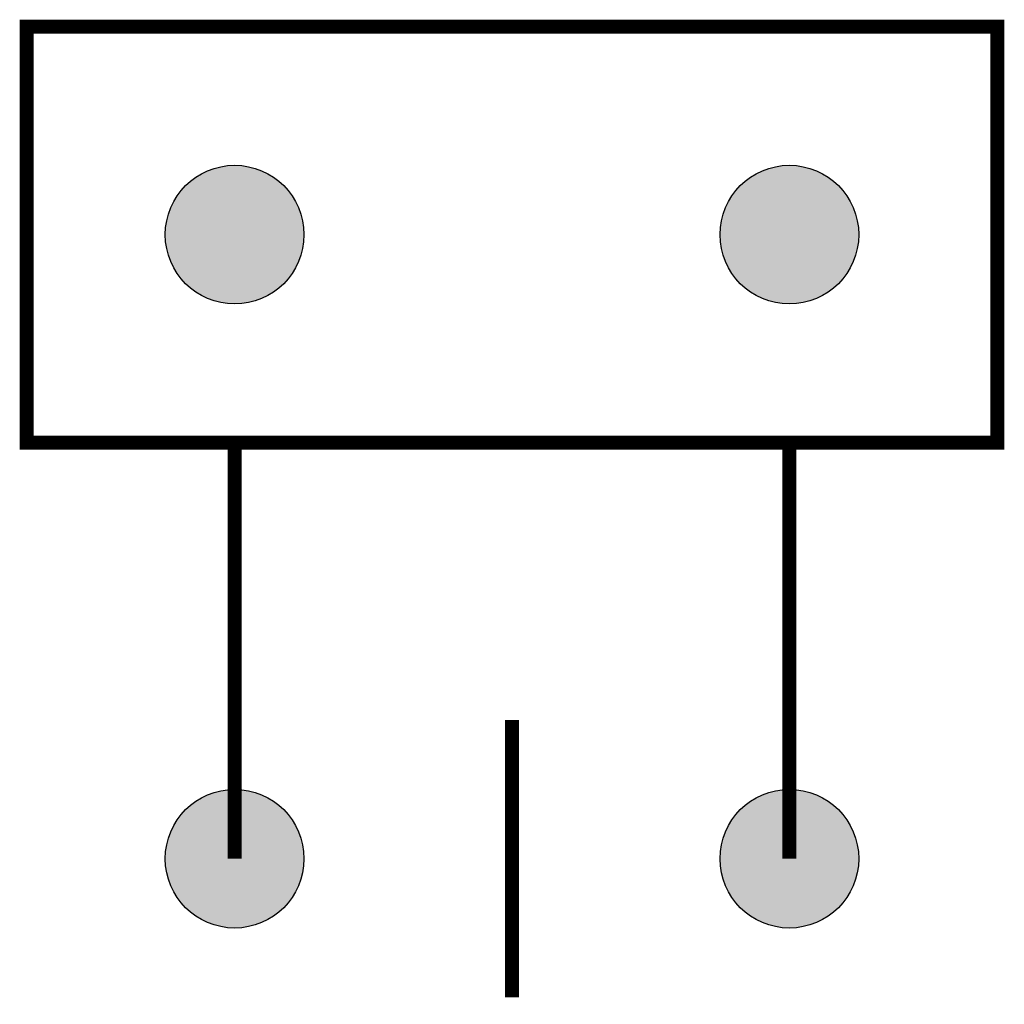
# Model space of a CAD drawing. Header units: inches. Extents: x -3.55 to 3.55, y -1.05 to 6.05.
import ezdxf

# ---------------------------------------------------------------- set-up
doc = ezdxf.new("R2010")
doc.units = ezdxf.units.IN
doc.header["$MEASUREMENT"] = 0

# ---------------------------------------------------------------- blocks, each defined once
blk = doc.blocks.new('A$C199A22AE')
h = blk.add_hatch(color=256)
edge = h.paths.add_edge_path()
edge.add_arc((0.5, 0.5), 0.5, 0, 360)
blk.add_circle((0.5, 0.5), 0.5)

msp = doc.modelspace()

# ---------------------------------------------------------------- linework, layer by layer
at = {"color": 7, "const_width": 0.1}
msp.add_lwpolyline([(-3.5, 6), (3.5, 6), (3.5, 3), (-3.5, 3)], close=True, dxfattribs=at)
for points in [[(-2, 3), (-2, 0)], [(2, 3), (2, 0)], [(0, 1), (0, -1)]]:
    msp.add_lwpolyline(points, dxfattribs=at)

# ---------------------------------------------------------------- block references
at = {"color": 7}
for p in [(-2.5, 4), (1.5, 4), (-2.5, -0.5), (1.5, -0.5)]:
    msp.add_blockref('A$C199A22AE', p, dxfattribs=at)

doc.saveas('drawing.dxf')
